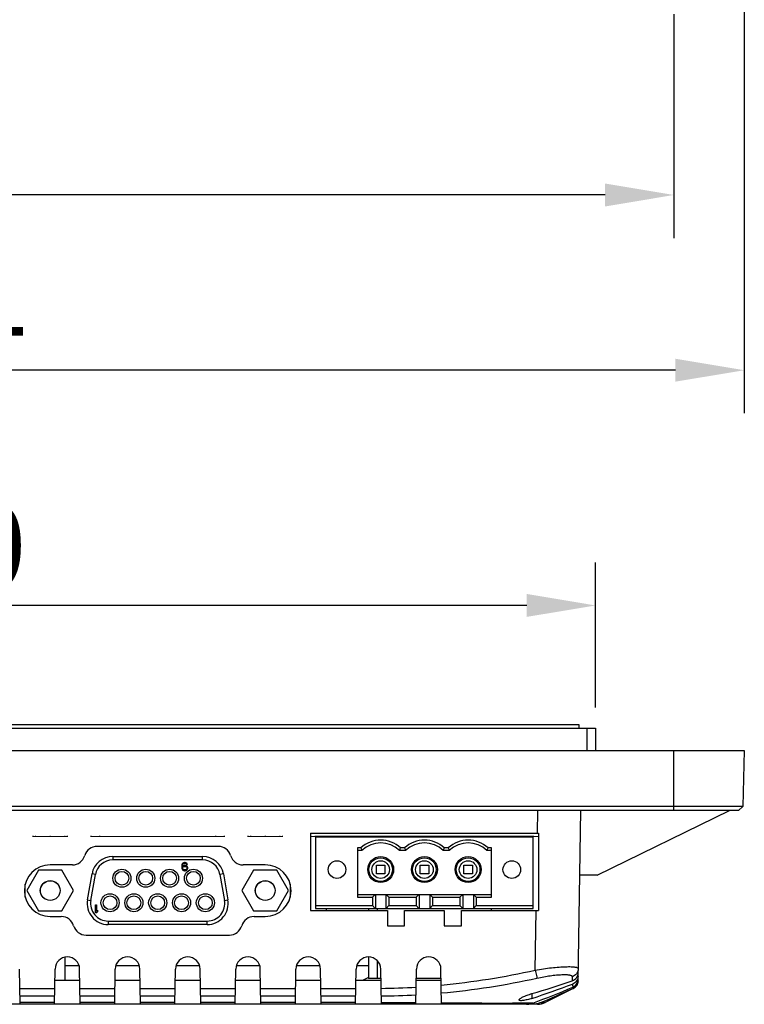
# Model space of a CAD drawing. Header units: millimetres. Extents: x -3986 to -2796, y 1863 to 2704.
# Tile 17 of 27: x -3489 to -3404, y 2369 to 2483. Entities that reach past the tile are written whole.
import ezdxf

# ---------------------------------------------------------------- set-up
doc = ezdxf.new("R2010")
doc.units = ezdxf.units.MM
doc.header["$LTSCALE"] = 65.395
doc.header["$PDMODE"] = 3
doc.header["$PDSIZE"] = 8
doc.linetypes.add('CENTERX2', pattern=[101.6, 63.5, -12.7, 12.7, -12.7])
doc.layers.get('0').update_dxf_attribs({"linetype": 'CONTINUOUS'})
doc.layers.get('Defpoints').update_dxf_attribs({"linetype": 'CONTINUOUS'})
for name, color, linetype in [('CASE-RN07W-SHAPE', 7, 'CONTINUOUS'), ('D_SUB_09P-SHAPE', 7, 'CONTINUOUS'), ('PCB_MAIN-OP_07W_BASE-SHAPE', 7, 'CONTINUOUS'), ('TERMINAL_BLOCK_AG-SHAPE', 7, 'CONTINUOUS'), ('TOUCH-700MIWE-42P-SHAPE', 7, 'CONTINUOUS')]:
    doc.layers.add(name, color=color, linetype=linetype)
doc.styles.get("Standard").update_dxf_attribs({"font": 'gothic.ttf'})
doc.dimstyles.new('WALL', dxfattribs={"dimtxt": 10, "dimasz": 8, "dimexe": 5, "dimexo": 5, "dimgap": 1.5, "dimtad": 1, "dimtoh": 1, "dimdsep": 46, "dimtxsty": 'Standard', "dimcen": 0, "dimadec": 0, "dimazin": 0, "dimtp": 0.001, "dimtm": 0.001, "dimtfac": 1, "dimtofl": 0, "dimtmove": 0, "dimatfit": 3, "dimfxl": 1, "dimtolj": 1, "dimarcsym": 0})

# ---------------------------------------------------------------- blocks, each defined once
blk = doc.blocks.new('*D397')
at = {"color": 0, "lineweight": -2}
for p, q in [((-3590.65, 2403.57), (-3590.65, 2420.41)), ((-3421.75, 2403.57), (-3421.75, 2420.41)), ((-3429.75, 2415.41), (-3582.65, 2415.41))]:
    blk.add_line(p, q, dxfattribs=at)
at = {"color": 0}
for points in [[(-3582.65, 2416.75), (-3582.65, 2414.08), (-3590.65, 2415.41)], [(-3429.75, 2414.08), (-3429.75, 2416.75), (-3421.75, 2415.41)]]:
    blk.add_solid(points, dxfattribs=at)
at = {"layer": 'Defpoints', "color": 0}
for p in [(-3590.65, 2415.41), (-3590.65, 2398.57), (-3421.75, 2398.57)]:
    blk.add_point(p, dxfattribs=at)
at = {"color": 0, "linetype": 'CENTERX2', "insert": (-3504.64, 2422.11), "char_height": 10, "attachment_point": 5}
blk.add_mtext('\\A1;168.9', dxfattribs=at)
blk = doc.blocks.new('*D369')
at = {"color": 0, "lineweight": -2}
for p, q in [((-3596.64, 2484.09), (-3596.64, 2458.1)), ((-3412.64, 2484.09), (-3412.64, 2458.1)), ((-3420.64, 2463.1), (-3588.64, 2463.1))]:
    blk.add_line(p, q, dxfattribs=at)
at = {"color": 0}
for points in [[(-3588.64, 2464.43), (-3588.64, 2461.76), (-3596.64, 2463.1)], [(-3420.64, 2461.76), (-3420.64, 2464.43), (-3412.64, 2463.1)]]:
    blk.add_solid(points, dxfattribs=at)
at = {"layer": 'Defpoints', "color": 0}
for p in [(-3596.64, 2489.09), (-3412.64, 2489.09), (-3596.64, 2463.1)]:
    blk.add_point(p, dxfattribs=at)
at = {"color": 0, "linetype": 'CENTERX2', "insert": (-3504.64, 2469.79), "char_height": 10, "attachment_point": 5}
blk.add_mtext('\\A1;184', dxfattribs=at)
blk = doc.blocks.new('*D365')
at = {"color": 0, "lineweight": -2}
for p, q in [((-3604.82, 2489.34), (-3604.82, 2437.74)), ((-3404.46, 2489.34), (-3404.46, 2437.74)), ((-3412.46, 2442.74), (-3596.82, 2442.74))]:
    blk.add_line(p, q, dxfattribs=at)
at = {"color": 0}
for points in [[(-3596.82, 2444.07), (-3596.82, 2441.41), (-3604.82, 2442.74)], [(-3412.46, 2441.41), (-3412.46, 2444.07), (-3404.46, 2442.74)]]:
    blk.add_solid(points, dxfattribs=at)
at = {"layer": 'Defpoints', "color": 0}
for p in [(-3604.82, 2494.34), (-3404.46, 2494.34), (-3604.82, 2442.74)]:
    blk.add_point(p, dxfattribs=at)
at = {"color": 0, "linetype": 'CENTERX2', "insert": (-3504.64, 2449.41), "char_height": 10, "attachment_point": 5}
blk.add_mtext('\\A1;200.4', dxfattribs=at)

msp = doc.modelspace()

# ---------------------------------------------------------------- linework, layer by layer
at = {"layer": 'CASE-RN07W-SHAPE', "color": 7, "linetype": 'Continuous'}
for p, q in [((-3590.626902, 2401.172052), (-3421.772282, 2401.172052)), ((-3422.772243, 2401.172052), (-3422.749554, 2398.572052)), ((-3421.772282, 2401.172052), (-3421.749592, 2398.572052)), ((-3604.822893, 2398.572052), (-3404.45629, 2398.572052)), ((-3412.639592, 2391.572052), (-3412.639592, 2398.572052)), ((-3404.45629, 2398.572052), (-3404.626503, 2392.071881)), ((-3404.626503, 2392.071881), (-3604.65268, 2392.071881)), ((-3405.139592, 2391.572052), (-3404.626503, 2392.071881)), ((-3405.139592, 2391.572052), (-3604.139592, 2391.572052)), ((-3428.484213, 2388.972052), (-3428.43883, 2391.572052)), ((-3423.784478, 2371.813536), (-3423.439592, 2391.572052)), ((-3421.570505, 2384.072052), (-3406.193226, 2391.572052)), ((-3454.889592, 2388.972052), (-3454.889592, 2379.972052)), ((-3454.889592, 2388.972052), (-3428.389592, 2388.972052)), ((-3428.389592, 2388.972052), (-3428.389592, 2379.972052)), ((-3465.598241, 2387.422052), (-3479.680942, 2387.422052)), ((-3482.558007, 2385.272052), (-3485.139592, 2385.272052)), ((-3460.139592, 2385.272052), (-3462.721177, 2385.272052)), ((-3421.570505, 2384.072052), (-3423.570505, 2384.072052)), ((-3454.889592, 2379.972052), (-3445.939592, 2379.972052)), ((-3445.939592, 2379.972052), (-3445.939592, 2378.172052)), ((-3443.939592, 2378.172052), (-3443.939592, 2379.972052)), ((-3443.939592, 2379.972052), (-3439.339592, 2379.972052)), ((-3439.339592, 2379.972052), (-3439.339592, 2378.172052)), ((-3437.339592, 2379.972052), (-3428.389592, 2379.972052)), ((-3437.339592, 2378.172052), (-3437.339592, 2379.972052)), ((-3433.83991, 2379.972052), (-3433.83118, 2380.222052)), ((-3428.762167, 2373.048119), (-3428.641309, 2379.972052)), ((-3485.139592, 2379.272052), (-3483.845194, 2379.272052)), ((-3461.43399, 2379.272052), (-3460.139592, 2379.272052)), ((-3480.968129, 2377.122052), (-3464.311054, 2377.122052)), ((-3445.939592, 2378.172052), (-3443.939592, 2378.172052)), ((-3439.339592, 2378.172052), (-3437.339592, 2378.172052)), ((-3483.389592, 2371.872052), (-3483.412902, 2374.543137)), ((-3488.639592, 2369.072052), (-3488.711091, 2373.168269)), ((-3484.639592, 2369.072052), (-3484.568092, 2373.168269)), ((-3483.404356, 2373.563887), (-3481.776668, 2373.563887)), ((-3481.639592, 2369.072052), (-3481.711091, 2373.168269)), ((-3477.639592, 2369.072052), (-3477.568092, 2373.168269)), ((-3477.502516, 2373.563887), (-3474.776668, 2373.563887)), ((-3474.639592, 2369.072052), (-3474.711091, 2373.168269)), ((-3470.639592, 2369.072052), (-3470.568092, 2373.168269)), ((-3470.502516, 2373.563887), (-3467.776668, 2373.563887)), ((-3467.639592, 2369.072052), (-3467.711091, 2373.168269)), ((-3463.639592, 2369.072052), (-3463.568092, 2373.168269)), ((-3463.502516, 2373.563887), (-3460.776668, 2373.563887)), ((-3460.639592, 2369.072052), (-3460.711091, 2373.168269)), ((-3456.639592, 2369.072052), (-3456.568092, 2373.168269)), ((-3456.502516, 2373.563887), (-3453.776668, 2373.563887)), ((-3453.639592, 2369.072052), (-3453.711091, 2373.168269)), ((-3449.639592, 2369.072052), (-3449.568092, 2373.168269)), ((-3449.502516, 2373.563887), (-3448.139592, 2373.563887)), ((-3446.639592, 2369.072052), (-3446.711091, 2373.168269)), ((-3442.639592, 2369.072052), (-3442.568092, 2373.168269)), ((-3439.640075, 2369.099764), (-3439.711091, 2373.168269)), ((-3484.590718, 2371.872052), (-3481.688466, 2371.872052)), ((-3477.590718, 2371.872052), (-3474.688466, 2371.872052)), ((-3470.590718, 2371.872052), (-3467.688466, 2371.872052)), ((-3463.590718, 2371.872052), (-3460.688466, 2371.872052)), ((-3456.590718, 2371.872052), (-3453.688466, 2371.872052)), ((-3449.590718, 2371.872052), (-3446.688466, 2371.872052)), ((-3448.139592, 2372.173178), (-3448.748873, 2371.872052)), ((-3442.590718, 2371.872052), (-3439.765279, 2371.872052)), ((-3488.671905, 2370.923251), (-3484.607279, 2370.923251)), ((-3481.671905, 2370.923251), (-3477.607279, 2370.923251)), ((-3474.671905, 2370.923251), (-3470.607279, 2370.923251)), ((-3467.671905, 2370.923251), (-3463.607279, 2370.923251)), ((-3460.671905, 2370.923251), (-3456.607279, 2370.923251)), ((-3453.671905, 2370.923251), (-3449.607279, 2370.923251)), ((-3429.139592, 2370.317059), (-3429.139592, 2369.764497)), ((-3424.342003, 2370.891606), (-3427.604704, 2369.279079)), ((-3439.678546, 2369.072052), (-3581.512765, 2369.072052)), ((-3488.656561, 2370.044217), (-3484.622623, 2370.044217)), ((-3484.635978, 2369.279079), (-3488.643205, 2369.279079)), ((-3481.656561, 2370.044217), (-3477.622623, 2370.044217)), ((-3477.635978, 2369.279079), (-3481.643205, 2369.279079)), ((-3474.656561, 2370.044217), (-3470.622623, 2370.044217)), ((-3470.635978, 2369.279079), (-3474.643205, 2369.279079)), ((-3467.656561, 2370.044217), (-3463.622623, 2370.044217)), ((-3463.635978, 2369.279079), (-3467.643205, 2369.279079)), ((-3460.656561, 2370.044217), (-3456.622623, 2370.044217)), ((-3456.635978, 2369.279079), (-3460.643205, 2369.279079)), ((-3453.656561, 2370.044217), (-3449.622623, 2370.044217)), ((-3449.635978, 2369.279079), (-3453.643205, 2369.279079)), ((-3439.078314, 2369.203044), (-3439.641935, 2369.206295)), ((-3429.766426, 2369.072052), (-3439.640075, 2369.072052)), ((-3438.600998, 2369.200439), (-3439.078314, 2369.203044)), ((-3428.490847, 2369.072052), (-3429.6359, 2369.072052)), ((-3429.139592, 2369.072052), (-3429.139592, 2369.176321)), ((-3429.043659, 2369.209322), (-3429.134232, 2369.207763))]:
    msp.add_line(p, q, dxfattribs=at)
for centre, radius, start, end in [((-3479.680942, 2385.922052), 1.5, 90, 163.54075037), ((-3465.598241, 2385.922052), 1.5, 16.45924963, 90), ((-3482.558007, 2386.772052), 1.5, 270, 343.54075037), ((-3462.721177, 2386.772052), 1.5, 196.45924963, 270), ((-3485.139592, 2382.272052), 3, 90, 270), ((-3460.139592, 2382.272052), 3, 270, 90), ((-3483.845194, 2377.772052), 1.5, 16.45924963, 90), ((-3461.43399, 2377.772052), 1.5, 90, 163.54075037), ((-3480.968129, 2378.622052), 1.5, 196.45924963, 270), ((-3464.311054, 2378.622052), 1.5, 270, 343.54075037), ((-3483.139592, 2373.143334), 1.428718, 1, 179), ((-3476.139592, 2373.143334), 1.428718, 1, 179), ((-3469.139592, 2373.143334), 1.428718, 1, 179), ((-3462.139592, 2373.143334), 1.428718, 1, 179), ((-3455.139592, 2373.143334), 1.428718, 1, 179), ((-3448.139592, 2373.143334), 1.428718, 1, 179), ((-3441.139592, 2373.143334), 1.428718, 1, 179), ((-3448.479454, 2461.244793), 90.373806, 275.58854993, 282.60185293), ((-3448.043093, 2460.419995), 90.423234, 275.31789438, 282.44710041), ((-3424.785074, 2371.788093), 1, 296.3, 359), ((-3447.415982, 2449.729891), 78.806954, 270.54094146, 273.50015615), ((-3465.601437, 2467.949982), 105.290974, 290.3165903, 293.04150211), ((-3470.140454, 2469.982471), 109.125331, 292.59058702, 294.80134842), ((-3424.783434, 2371.826965), 0.996877, 294.80109356, 297.13640668), ((-3424.785987, 2371.83185), 1.002388, 297.13892988, 305.50493738), ((-3447.049188, 2449.117475), 79.074196, 270.28449118, 273.21064963), ((-3429.803218, 2371.261372), 2.188113, 287.6551399, 290.31205773), ((-3428.490847, 2371.072052), 2, 270, 296.3)]:
    msp.add_arc(centre, radius, start, end, dxfattribs=at)
for centre, major_axis, ratio, start_param, end_param in [((-3434.02413, 2419.760309), (64.501853, 30.735792), 0.673109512, -1.8090022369, -1.7393033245), ((-3435.265304, 2419.146882), (64.721267, 33.099018), 0.6615997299, -1.8072777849, -1.7377088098)]:
    msp.add_ellipse(centre, major_axis=major_axis, ratio=ratio, start_param=start_param, end_param=end_param, dxfattribs=at)
for points, knots in [([(-3428.762167, 2373.048119), (-3428.439991, 2373.10433), (-3427.80572, 2373.204196), (-3426.880335, 2373.320508), (-3426.023875, 2373.40074), (-3425.368998, 2373.438586), (-3424.905855, 2373.447596), (-3424.612721, 2373.444153), (-3424.359966, 2373.430904), (-3424.150065, 2373.407846), (-3423.98397, 2373.37532), (-3423.862978, 2373.332965), (-3423.781028, 2373.279348), (-3423.759831, 2373.225684), (-3423.76023, 2373.202671)], [0, 0, 0, 0, 0.1921756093, 0.3772229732, 0.5479639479, 0.6975680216, 0.7625507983, 0.820130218, 0.8698021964, 0.9112022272, 0.9441780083, 0.9689288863, 0.9864753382, 1, 1, 1, 1]), ([(-3428.762166, 2373.048119), (-3428.739244, 2372.945033), (-3428.670075, 2372.636279), (-3428.602102, 2372.327234), (-3428.553438, 2372.122121)], [0, 0, 0, 0, 0.3337544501, 1, 1, 1, 1]), ([(-3428.553438, 2372.122121), (-3428.292923, 2372.179293), (-3427.779459, 2372.280875), (-3427.028658, 2372.399216), (-3426.332393, 2372.480983), (-3425.718766, 2372.524984), (-3425.270267, 2372.531005), (-3424.971852, 2372.511846), (-3424.797889, 2372.488386), (-3424.659139, 2372.454929), (-3424.555946, 2372.411264), (-3424.486172, 2372.354181), (-3424.468062, 2372.302931), (-3424.467153, 2372.279572)], [0, 0, 0, 0, 0.1903410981, 0.3734146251, 0.5423042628, 0.6904823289, 0.8123275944, 0.86202156, 0.9037587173, 0.9374797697, 0.9635599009, 0.9833175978, 1, 1, 1, 1]), ([(-3423.76023, 2373.202671), (-3423.763771, 2372.999807), (-3423.907361, 2372.583973), (-3424.271034, 2372.338555), (-3424.467153, 2372.279572)], [0, 0, 0, 0, 0.4976692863, 1, 1, 1, 1]), ([(-3424.446253, 2371.803722), (-3424.25504, 2371.869359), (-3423.905457, 2372.126902), (-3423.771813, 2372.539084), (-3423.768284, 2372.741283)], [0, 0, 0, 0, 0.4999202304, 1, 1, 1, 1]), ([(-3439.765279, 2371.872052), (-3439.75349, 2371.88647), (-3439.715072, 2371.938828), (-3439.690778, 2372.004512), (-3439.691592, 2372.051123)], [0, 0, 0, 0, 0.2854653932, 1, 1, 1, 1]), ([(-3424.467153, 2372.279572), (-3424.465503, 2372.237004), (-3424.459174, 2372.07836), (-3424.452088, 2371.919745), (-3424.446253, 2371.803722)], [0, 0, 0, 0, 0.2683116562, 1, 1, 1, 1]), ([(-3424.424034, 2371.423375), (-3424.421512, 2371.386856), (-3424.412541, 2371.265211), (-3424.40185, 2371.143613), (-3424.390793, 2371.058951)], [0, 0, 0, 0, 0.3000798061, 1, 1, 1, 1]), ([(-3423.775102, 2372.350655), (-3423.778547, 2372.15334), (-3423.905589, 2371.751573), (-3424.239515, 2371.493192), (-3424.424032, 2371.423375)], [0, 0, 0, 0, 0.5000767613, 1, 1, 1, 1]), ([(-3424.390782, 2371.058956), (-3424.216434, 2371.133103), (-3423.90424, 2371.388386), (-3423.785175, 2371.773582), (-3423.781869, 2371.963007)], [0, 0, 0, 0, 0.5000077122, 1, 1, 1, 1]), ([(-3423.784478, 2371.813536), (-3423.787172, 2371.659178), (-3423.866048, 2371.347366), (-3424.078157, 2371.105522), (-3424.203827, 2371.01584)], [0, 0, 0, 0, 0.4999872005, 1, 1, 1, 1]), ([(-3430.630676, 2369.582719), (-3430.630223, 2369.608033), (-3430.593178, 2369.668767), (-3430.44884, 2369.791957), (-3430.146234, 2369.956068), (-3429.686314, 2370.145874), (-3429.331051, 2370.26145), (-3429.139592, 2370.317059)], [0, 0, 0, 0, 0.0448649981, 0.1163538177, 0.3394579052, 0.6467056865, 1, 1, 1, 1]), ([(-3424.365279, 2370.922029), (-3424.363628, 2370.916795), (-3424.360512, 2370.905995), (-3424.348901, 2370.888197), (-3424.342003, 2370.891606)], [0, 0, 0, 0, 0.4163266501, 1, 1, 1, 1]), ([(-3442.6369, 2369.226266), (-3442.967731, 2369.228697), (-3444.303052, 2369.238763), (-3445.638366, 2369.249814), (-3446.642848, 2369.258574)], [0, 0, 0, 0, 0.2477529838, 1, 1, 1, 1]), ([(-3439.640075, 2369.099764), (-3439.639944, 2369.09223), (-3439.648503, 2369.073221), (-3439.668552, 2369.072052), (-3439.678546, 2369.072052)], [0, 0, 0, 0, 0.4298583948, 1, 1, 1, 1]), ([(-3429.134232, 2369.207763), (-3430.350228, 2369.187471), (-3433.506016, 2369.179776), (-3436.66157, 2369.190142), (-3438.600998, 2369.200439)], [0, 0, 0, 0, 0.3853966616, 1, 1, 1, 1]), ([(-3429.139592, 2369.764497), (-3429.32398, 2369.704491), (-3429.595124, 2369.625014), (-3429.94618, 2369.546128), (-3430.172514, 2369.507899), (-3430.359763, 2369.491302), (-3430.488242, 2369.493996), (-3430.563949, 2369.512009), (-3430.609739, 2369.531311), (-3430.631019, 2369.563519), (-3430.630676, 2369.582719)], [0, 0, 0, 0, 0.3730289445, 0.5428660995, 0.6920607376, 0.8141126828, 0.9044909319, 0.9374938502, 0.9630578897, 1, 1, 1, 1]), ([(-3429.766426, 2369.072052), (-3429.715499, 2369.072052), (-3429.503212, 2369.081776), (-3429.293366, 2369.127374), (-3429.139592, 2369.176321)], [0, 0, 0, 0, 0.2398799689, 1, 1, 1, 1]), ([(-3427.604704, 2369.279079), (-3427.621993, 2369.270536), (-3427.681708, 2369.263172), (-3427.800248, 2369.249777), (-3427.987592, 2369.239536), (-3428.134776, 2369.233096), (-3428.22061, 2369.22998)], [0, 0, 0, 0, 0.0934960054, 0.2847166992, 0.5835707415, 1, 1, 1, 1])]:
    msp.add_open_spline(points, degree=3, knots=knots, dxfattribs=at)
msp.add_open_spline([(-3428.220651, 2369.229962), (-3428.469405, 2369.126474), (-3428.74392, 2369.072052), (-3429.013342, 2369.072052)], degree=3, dxfattribs=at)
at = {"layer": 'D_SUB_09P-SHAPE', "color": 7, "linetype": 'Continuous'}
for p, q in [((-3477.860611, 2386.242052), (-3477.860611, 2385.842052)), ((-3477.860611, 2386.242052), (-3467.418573, 2386.242052)), ((-3467.418573, 2385.842052), (-3467.418573, 2386.242052)), ((-3467.418573, 2385.842052), (-3477.860611, 2385.842052)), ((-3469.8323, 2385.279286), (-3469.852092, 2385.137797)), ((-3469.852092, 2385.137797), (-3469.852092, 2384.996307)), ((-3469.792717, 2385.38035), (-3469.8323, 2385.279286)), ((-3469.733342, 2385.461201), (-3469.792717, 2385.38035)), ((-3469.753133, 2385.137797), (-3469.733342, 2385.259073)), ((-3469.634383, 2385.178222), (-3469.753133, 2385.097371)), ((-3469.753133, 2385.097371), (-3469.753133, 2385.137797)), ((-3469.634383, 2385.521839), (-3469.733342, 2385.461201)), ((-3469.733342, 2385.259073), (-3469.71355, 2385.319711)), ((-3469.71355, 2385.319711), (-3469.673967, 2385.38035)), ((-3469.673967, 2385.38035), (-3469.614592, 2385.420775)), ((-3469.673967, 2385.036733), (-3469.614592, 2385.077158)), ((-3469.535425, 2385.542052), (-3469.634383, 2385.521839)), ((-3469.535425, 2385.198435), (-3469.634383, 2385.178222)), ((-3469.614592, 2385.420775), (-3469.555217, 2385.440988)), ((-3469.614592, 2385.077158), (-3469.555217, 2385.097371)), ((-3469.555217, 2385.440988), (-3469.436467, 2385.440988)), ((-3469.555217, 2385.097371), (-3469.416675, 2385.097371)), ((-3469.456258, 2385.542052), (-3469.535425, 2385.542052)), ((-3469.436467, 2385.198435), (-3469.535425, 2385.198435)), ((-3469.3573, 2385.521839), (-3469.456258, 2385.542052)), ((-3469.436467, 2385.440988), (-3469.377092, 2385.420775)), ((-3469.337508, 2385.178222), (-3469.436467, 2385.198435)), ((-3469.416675, 2385.097371), (-3469.3573, 2385.077158)), ((-3469.377092, 2385.420775), (-3469.317717, 2385.38035)), ((-3469.258342, 2385.461201), (-3469.3573, 2385.521839)), ((-3469.3573, 2385.077158), (-3469.297925, 2385.036733)), ((-3469.23855, 2385.117584), (-3469.337508, 2385.178222)), ((-3469.317717, 2385.38035), (-3469.278133, 2385.319711)), ((-3469.278133, 2385.319711), (-3469.179175, 2385.319711)), ((-3469.198967, 2385.38035), (-3469.258342, 2385.461201)), ((-3469.179175, 2385.036733), (-3469.23855, 2385.117584)), ((-3469.179175, 2385.319711), (-3469.198967, 2385.38035)), ((-3486.488478, 2384.637052), (-3487.842364, 2382.292052)), ((-3483.780705, 2384.637052), (-3486.488478, 2384.637052)), ((-3482.426819, 2382.292052), (-3483.780705, 2384.637052)), ((-3480.802371, 2381.21749), (-3480.27339, 2384.21749)), ((-3480.408448, 2381.148031), (-3479.879467, 2384.148031)), ((-3479.879467, 2384.148031), (-3480.27339, 2384.21749)), ((-3469.852092, 2384.996307), (-3469.8323, 2384.854818)), ((-3469.8323, 2384.854818), (-3469.792717, 2384.753754)), ((-3469.792717, 2384.753754), (-3469.733342, 2384.672903)), ((-3469.733342, 2384.915456), (-3469.71355, 2384.976094)), ((-3469.733342, 2384.875031), (-3469.733342, 2384.915456)), ((-3469.71355, 2384.814392), (-3469.733342, 2384.875031)), ((-3469.733342, 2384.672903), (-3469.634383, 2384.612265)), ((-3469.71355, 2384.976094), (-3469.673967, 2385.036733)), ((-3469.673967, 2384.753754), (-3469.71355, 2384.814392)), ((-3469.614592, 2384.713328), (-3469.673967, 2384.753754)), ((-3469.634383, 2384.612265), (-3469.535425, 2384.592052)), ((-3469.555217, 2384.693116), (-3469.614592, 2384.713328)), ((-3469.416675, 2384.693116), (-3469.555217, 2384.693116)), ((-3469.535425, 2384.592052), (-3469.436467, 2384.592052)), ((-3469.436467, 2384.592052), (-3469.337508, 2384.612265)), ((-3469.3573, 2384.713328), (-3469.416675, 2384.693116)), ((-3469.297925, 2384.753754), (-3469.3573, 2384.713328)), ((-3469.337508, 2384.612265), (-3469.23855, 2384.672903)), ((-3469.297925, 2385.036733), (-3469.258342, 2384.976094)), ((-3469.258342, 2384.814392), (-3469.297925, 2384.753754)), ((-3469.258342, 2384.976094), (-3469.23855, 2384.915456)), ((-3469.23855, 2384.875031), (-3469.258342, 2384.814392)), ((-3469.23855, 2384.915456), (-3469.23855, 2384.875031)), ((-3469.23855, 2384.672903), (-3469.179175, 2384.753754)), ((-3469.139592, 2384.935669), (-3469.179175, 2385.036733)), ((-3469.179175, 2384.753754), (-3469.139592, 2384.854818)), ((-3469.139592, 2384.854818), (-3469.139592, 2384.935669)), ((-3465.005794, 2384.21749), (-3465.399717, 2384.148031)), ((-3465.399717, 2384.148031), (-3464.870736, 2381.148031)), ((-3465.005794, 2384.21749), (-3464.476813, 2381.21749)), ((-3461.498478, 2384.637052), (-3462.852364, 2382.292052)), ((-3458.790705, 2384.637052), (-3461.498478, 2384.637052)), ((-3457.436819, 2382.292052), (-3458.790705, 2384.637052)), ((-3488.039592, 2381.517945), (-3488.039592, 2383.026159)), ((-3457.239592, 2383.026159), (-3457.239592, 2381.517945)), ((-3487.842364, 2382.292052), (-3486.488478, 2379.947052)), ((-3483.780705, 2379.947052), (-3482.426819, 2382.292052)), ((-3462.852364, 2382.292052), (-3461.498478, 2379.947052)), ((-3458.790705, 2379.947052), (-3457.436819, 2382.292052)), ((-3480.802371, 2381.21749), (-3480.408448, 2381.148031)), ((-3479.877092, 2379.692052), (-3479.877092, 2380.642052)), ((-3479.877092, 2380.642052), (-3479.758342, 2380.642052)), ((-3479.758342, 2380.642052), (-3479.758342, 2379.853754)), ((-3464.870736, 2381.148031), (-3464.476813, 2381.21749)), ((-3486.488478, 2379.947052), (-3483.780705, 2379.947052)), ((-3479.758342, 2379.692052), (-3479.877092, 2379.692052)), ((-3479.639592, 2379.995243), (-3479.758342, 2379.853754)), ((-3479.758342, 2379.692052), (-3479.639592, 2379.833541)), ((-3479.639592, 2379.995243), (-3479.639592, 2379.833541)), ((-3461.498478, 2379.947052), (-3458.790705, 2379.947052)), ((-3478.389592, 2378.742052), (-3478.389592, 2378.342052)), ((-3478.389592, 2378.742052), (-3466.889592, 2378.742052)), ((-3466.889592, 2378.342052), (-3478.389592, 2378.342052)), ((-3466.889592, 2378.342052), (-3466.889592, 2378.742052))]:
    msp.add_line(p, q, dxfattribs=at)
for centre, radius in [((-3476.794592, 2383.712052), 1.049971), ((-3476.794592, 2383.712052), 0.799988), ((-3474.024592, 2383.712052), 1.049971), ((-3474.024592, 2383.712052), 0.799988), ((-3471.254592, 2383.712052), 1.049971), ((-3471.254592, 2383.712052), 0.799988), ((-3468.484592, 2383.712052), 1.049971), ((-3468.484592, 2383.712052), 0.799988), ((-3485.134592, 2382.292052), 1.15), ((-3485.134592, 2382.292052), 1.143), ((-3460.144592, 2382.292052), 1.15), ((-3460.144592, 2382.292052), 1.143), ((-3478.179592, 2380.872052), 1.049971), ((-3478.179592, 2380.872052), 0.799988), ((-3475.409592, 2380.872052), 1.049971), ((-3475.409592, 2380.872052), 0.799988), ((-3472.639592, 2380.872052), 1.049971), ((-3472.639592, 2380.872052), 0.799988), ((-3469.869592, 2380.872052), 1.049971), ((-3469.869592, 2380.872052), 0.799988), ((-3467.099592, 2380.872052), 1.049971), ((-3467.099592, 2380.872052), 0.799988)]:
    msp.add_circle(centre, radius, dxfattribs=at)
for centre, radius, start, end in [((-3477.860611, 2383.792052), 2.45, 90, 170), ((-3467.418573, 2383.792052), 2.45, 10, 90), ((-3477.860611, 2383.792052), 2.05, 90, 170), ((-3467.418573, 2383.792052), 2.05, 10, 90), ((-3478.389592, 2380.792052), 2.45, 170, 270), ((-3478.389592, 2380.792052), 2.05, 170, 270), ((-3466.889592, 2380.792052), 2.45, 270, 10), ((-3466.889592, 2380.792052), 2.05, 270, 10)]:
    msp.add_arc(centre, radius, start, end, dxfattribs=at)
at = {"layer": 'PCB_MAIN-OP_07W_BASE-SHAPE', "color": 7, "linetype": 'Continuous'}
for p, q in [((-3487.089594, 2388.572052), (-3487.189594, 2388.572052)), ((-3487.089594, 2388.572052), (-3487.189594, 2388.572052)), ((-3487.089594, 2388.572052), (-3487.189594, 2388.572052)), ((-3487.089594, 2388.572052), (-3487.189594, 2388.572052)), ((-3487.089594, 2388.572052), (-3487.189594, 2388.572052)), ((-3487.089594, 2388.572052), (-3487.189594, 2388.572052)), ((-3486.789594, 2388.572052), (-3486.889594, 2388.572052)), ((-3486.789594, 2388.572052), (-3486.889594, 2388.572052)), ((-3486.789594, 2388.572052), (-3486.889594, 2388.572052)), ((-3486.789594, 2388.572052), (-3486.889594, 2388.572052)), ((-3485.089594, 2388.572052), (-3485.189594, 2388.572052)), ((-3485.089594, 2388.572052), (-3485.189594, 2388.572052)), ((-3485.089594, 2388.572052), (-3485.189594, 2388.572052)), ((-3485.089594, 2388.572052), (-3485.189594, 2388.572052)), ((-3485.089594, 2388.572052), (-3485.189594, 2388.572052)), ((-3485.089594, 2388.572052), (-3485.189594, 2388.572052)), ((-3483.389594, 2388.572052), (-3483.489594, 2388.572052)), ((-3483.389594, 2388.572052), (-3483.489594, 2388.572052)), ((-3483.389594, 2388.572052), (-3483.489594, 2388.572052)), ((-3483.389594, 2388.572052), (-3483.489594, 2388.572052)), ((-3483.089594, 2388.572052), (-3483.189594, 2388.572052)), ((-3483.089594, 2388.572052), (-3483.189594, 2388.572052)), ((-3483.089594, 2388.572052), (-3483.189594, 2388.572052)), ((-3483.089594, 2388.572052), (-3483.189594, 2388.572052)), ((-3483.089594, 2388.572052), (-3483.189594, 2388.572052)), ((-3483.089594, 2388.572052), (-3483.189594, 2388.572052)), ((-3480.335948, 2388.572052), (-3480.435948, 2388.572052)), ((-3480.335948, 2388.572052), (-3480.435948, 2388.572052)), ((-3480.335948, 2388.572052), (-3480.435948, 2388.572052)), ((-3480.335948, 2388.572052), (-3480.435948, 2388.572052)), ((-3479.335948, 2388.572052), (-3479.435948, 2388.572052)), ((-3479.335948, 2388.572052), (-3479.435948, 2388.572052)), ((-3479.335948, 2388.572052), (-3479.435948, 2388.572052)), ((-3479.335948, 2388.572052), (-3479.435948, 2388.572052)), ((-3465.84324, 2388.572052), (-3465.94324, 2388.572052)), ((-3465.84324, 2388.572052), (-3465.94324, 2388.572052)), ((-3465.84324, 2388.572052), (-3465.94324, 2388.572052)), ((-3465.84324, 2388.572052), (-3465.94324, 2388.572052)), ((-3464.84324, 2388.572052), (-3464.94324, 2388.572052)), ((-3464.84324, 2388.572052), (-3464.94324, 2388.572052)), ((-3464.84324, 2388.572052), (-3464.94324, 2388.572052)), ((-3464.84324, 2388.572052), (-3464.94324, 2388.572052)), ((-3462.089594, 2388.572052), (-3462.189594, 2388.572052)), ((-3462.089594, 2388.572052), (-3462.189594, 2388.572052)), ((-3462.089594, 2388.572052), (-3462.189594, 2388.572052)), ((-3461.789594, 2388.572052), (-3461.889594, 2388.572052)), ((-3461.789594, 2388.572052), (-3461.889594, 2388.572052)), ((-3460.089594, 2388.572052), (-3460.189594, 2388.572052)), ((-3460.089594, 2388.572052), (-3460.189594, 2388.572052)), ((-3460.089594, 2388.572052), (-3460.189594, 2388.572052)), ((-3458.389594, 2388.572052), (-3458.489594, 2388.572052)), ((-3458.389594, 2388.572052), (-3458.489594, 2388.572052)), ((-3458.089594, 2388.572052), (-3458.189594, 2388.572052)), ((-3458.089594, 2388.572052), (-3458.189594, 2388.572052)), ((-3458.089594, 2388.572052), (-3458.189594, 2388.572052)), ((-3454.237092, 2388.572052), (-3454.362092, 2388.572052)), ((-3454.237092, 2388.572052), (-3454.362092, 2388.572052)), ((-3454.237092, 2388.572052), (-3454.362092, 2388.572052)), ((-3452.762092, 2388.572052), (-3452.887092, 2388.572052)), ((-3452.762092, 2388.572052), (-3452.887092, 2388.572052)), ((-3452.762092, 2388.572052), (-3452.887092, 2388.572052)), ((-3450.712092, 2388.572052), (-3450.837092, 2388.572052)), ((-3450.712092, 2388.572052), (-3450.837092, 2388.572052)), ((-3450.712092, 2388.572052), (-3450.837092, 2388.572052)), ((-3449.357092, 2388.572052), (-3449.482092, 2388.572052)), ((-3448.969821, 2388.572052), (-3449.094821, 2388.572052)), ((-3448.841124, 2388.572052), (-3448.966124, 2388.572052)), ((-3448.84112, 2388.572052), (-3448.96612, 2388.572052)), ((-3448.841116, 2388.572052), (-3448.966116, 2388.572052)), ((-3447.607092, 2388.572052), (-3447.732092, 2388.572052)), ((-3447.285552, 2388.572052), (-3447.410552, 2388.572052)), ((-3447.285552, 2388.572052), (-3447.410552, 2388.572052)), ((-3447.285552, 2388.572052), (-3447.410552, 2388.572052)), ((-3447.272155, 2388.572052), (-3447.397155, 2388.572052)), ((-3447.272155, 2388.572052), (-3447.397155, 2388.572052)), ((-3447.157092, 2388.572052), (-3447.282092, 2388.572052)), ((-3447.157092, 2388.572052), (-3447.282092, 2388.572052)), ((-3446.157092, 2388.572052), (-3446.282092, 2388.572052)), ((-3446.157092, 2388.572052), (-3446.282092, 2388.572052)), ((-3446.042028, 2388.572052), (-3446.167028, 2388.572052)), ((-3446.042028, 2388.572052), (-3446.167028, 2388.572052)), ((-3446.028631, 2388.572052), (-3446.153631, 2388.572052)), ((-3446.028631, 2388.572052), (-3446.153631, 2388.572052)), ((-3446.028631, 2388.572052), (-3446.153631, 2388.572052)), ((-3445.707092, 2388.572052), (-3445.832092, 2388.572052)), ((-3444.473067, 2388.572052), (-3444.598067, 2388.572052)), ((-3444.473063, 2388.572052), (-3444.598063, 2388.572052)), ((-3444.473059, 2388.572052), (-3444.598059, 2388.572052)), ((-3444.344362, 2388.572052), (-3444.469362, 2388.572052)), ((-3443.889821, 2388.572052), (-3444.014821, 2388.572052)), ((-3443.761124, 2388.572052), (-3443.886124, 2388.572052)), ((-3443.76112, 2388.572052), (-3443.88612, 2388.572052)), ((-3443.761116, 2388.572052), (-3443.886116, 2388.572052)), ((-3442.527092, 2388.572052), (-3442.652092, 2388.572052)), ((-3442.205552, 2388.572052), (-3442.330552, 2388.572052)), ((-3442.205552, 2388.572052), (-3442.330552, 2388.572052)), ((-3442.205552, 2388.572052), (-3442.330552, 2388.572052)), ((-3442.192155, 2388.572052), (-3442.317155, 2388.572052)), ((-3442.192155, 2388.572052), (-3442.317155, 2388.572052)), ((-3442.077092, 2388.572052), (-3442.202092, 2388.572052)), ((-3442.077092, 2388.572052), (-3442.202092, 2388.572052)), ((-3441.077092, 2388.572052), (-3441.202092, 2388.572052)), ((-3441.077092, 2388.572052), (-3441.202092, 2388.572052)), ((-3440.962028, 2388.572052), (-3441.087028, 2388.572052)), ((-3440.962028, 2388.572052), (-3441.087028, 2388.572052)), ((-3440.948631, 2388.572052), (-3441.073631, 2388.572052)), ((-3440.948631, 2388.572052), (-3441.073631, 2388.572052)), ((-3440.948631, 2388.572052), (-3441.073631, 2388.572052)), ((-3440.627092, 2388.572052), (-3440.752092, 2388.572052)), ((-3439.393067, 2388.572052), (-3439.518067, 2388.572052)), ((-3439.393063, 2388.572052), (-3439.518063, 2388.572052)), ((-3439.393059, 2388.572052), (-3439.518059, 2388.572052)), ((-3439.264362, 2388.572052), (-3439.389362, 2388.572052)), ((-3438.809821, 2388.572052), (-3438.934821, 2388.572052)), ((-3438.681124, 2388.572052), (-3438.806124, 2388.572052)), ((-3438.68112, 2388.572052), (-3438.80612, 2388.572052)), ((-3438.681116, 2388.572052), (-3438.806116, 2388.572052)), ((-3437.447092, 2388.572052), (-3437.572092, 2388.572052)), ((-3437.125552, 2388.572052), (-3437.250552, 2388.572052)), ((-3437.125552, 2388.572052), (-3437.250552, 2388.572052)), ((-3437.125552, 2388.572052), (-3437.250552, 2388.572052)), ((-3437.112155, 2388.572052), (-3437.237155, 2388.572052)), ((-3437.112155, 2388.572052), (-3437.237155, 2388.572052)), ((-3436.997092, 2388.572052), (-3437.122092, 2388.572052)), ((-3436.997092, 2388.572052), (-3437.122092, 2388.572052)), ((-3435.997092, 2388.572052), (-3436.122092, 2388.572052)), ((-3435.997092, 2388.572052), (-3436.122092, 2388.572052)), ((-3435.882028, 2388.572052), (-3436.007028, 2388.572052)), ((-3435.882028, 2388.572052), (-3436.007028, 2388.572052)), ((-3435.868631, 2388.572052), (-3435.993631, 2388.572052)), ((-3435.868631, 2388.572052), (-3435.993631, 2388.572052)), ((-3435.868631, 2388.572052), (-3435.993631, 2388.572052)), ((-3435.547092, 2388.572052), (-3435.672092, 2388.572052)), ((-3434.313067, 2388.572052), (-3434.438067, 2388.572052)), ((-3434.313063, 2388.572052), (-3434.438063, 2388.572052)), ((-3434.313059, 2388.572052), (-3434.438059, 2388.572052)), ((-3434.184362, 2388.572052), (-3434.309362, 2388.572052)), ((-3433.797092, 2388.572052), (-3433.922092, 2388.572052)), ((-3432.442092, 2388.572052), (-3432.567092, 2388.572052)), ((-3432.442092, 2388.572052), (-3432.567092, 2388.572052)), ((-3432.442092, 2388.572052), (-3432.567092, 2388.572052)), ((-3430.392092, 2388.572052), (-3430.517092, 2388.572052)), ((-3430.392092, 2388.572052), (-3430.517092, 2388.572052)), ((-3430.392092, 2388.572052), (-3430.517092, 2388.572052)), ((-3428.917092, 2388.572052), (-3429.042092, 2388.572052)), ((-3428.917092, 2388.572052), (-3429.042092, 2388.572052)), ((-3428.917092, 2388.572052), (-3429.042092, 2388.572052)), ((-3453.059592, 2380.222052), (-3453.059592, 2379.972052)), ((-3448.139592, 2380.222052), (-3448.139592, 2379.972052)), ((-3447.139592, 2380.222052), (-3447.139592, 2379.972052)), ((-3448.139592, 2374.571943), (-3448.139592, 2372.072052)), ((-3447.139592, 2374.160096), (-3447.139592, 2372.072052)), ((-3446.691957, 2372.072052), (-3448.139592, 2372.072052)), ((-3439.691957, 2372.072052), (-3442.587227, 2372.072052))]:
    msp.add_line(p, q, dxfattribs=at)
for points, const_width in [([(-3483.139594, 2388.572052), (-3487.139594, 2388.572052)], 0.1189), ([(-3464.89324, 2388.572052), (-3480.385948, 2388.572052)], 0.1189), ([(-3458.139594, 2388.572052), (-3462.139594, 2388.572052)], 0.1189), ([(-3428.979592, 2388.572052), (-3454.299592, 2388.572052)], 0.148625)]:
    msp.add_lwpolyline(points, dxfattribs=dict(at, const_width=const_width))
at = {"layer": 'PCB_MAIN-OP_07W_BASE-SHAPE', "color": 4, "linetype": 'Continuous', "const_width": 0.1189}
for points in [[(-3454.299592, 2388.572052), (-3454.889592, 2388.572052)], [(-3428.389592, 2388.572052), (-3428.979592, 2388.572052)]]:
    msp.add_lwpolyline(points, dxfattribs=at)
at = {"layer": 'TERMINAL_BLOCK_AG-SHAPE', "color": 7, "linetype": 'Continuous'}
for p, q in [((-3454.299592, 2388.572052), (-3454.299592, 2380.222052)), ((-3454.299592, 2388.522052), (-3428.979592, 2388.522052)), ((-3428.979592, 2380.222052), (-3428.979592, 2388.572052)), ((-3449.419592, 2387.243585), (-3449.419592, 2381.500513)), ((-3449.032254, 2387.243585), (-3449.419592, 2387.243585)), ((-3448.903617, 2386.922052), (-3449.419592, 2386.922052)), ((-3443.823617, 2386.922052), (-3444.535567, 2386.922052)), ((-3443.952261, 2387.243579), (-3444.406922, 2387.243579)), ((-3438.743617, 2386.922052), (-3439.455567, 2386.922052)), ((-3438.872261, 2387.243579), (-3439.326922, 2387.243579)), ((-3433.859592, 2386.922052), (-3434.375567, 2386.922052)), ((-3433.859592, 2387.243585), (-3434.24693, 2387.243585)), ((-3433.859592, 2381.500513), (-3433.859592, 2387.243585)), ((-3447.219592, 2384.222052), (-3447.219592, 2385.222052)), ((-3447.219592, 2385.222052), (-3446.219592, 2385.222052)), ((-3446.219592, 2385.222052), (-3446.219592, 2384.222052)), ((-3442.139592, 2384.222052), (-3442.139592, 2385.222052)), ((-3442.139592, 2385.222052), (-3441.139592, 2385.222052)), ((-3441.139592, 2385.222052), (-3441.139592, 2384.222052)), ((-3437.059592, 2384.222052), (-3437.059592, 2385.222052)), ((-3437.059592, 2385.222052), (-3436.059592, 2385.222052)), ((-3436.059592, 2385.222052), (-3436.059592, 2384.222052)), ((-3446.219592, 2384.222052), (-3447.219592, 2384.222052)), ((-3441.139592, 2384.222052), (-3442.139592, 2384.222052)), ((-3436.059592, 2384.222052), (-3437.059592, 2384.222052)), ((-3449.419592, 2381.822052), (-3433.859592, 2381.822052)), ((-3447.348053, 2381.822052), (-3447.669592, 2381.500513)), ((-3447.334655, 2381.822052), (-3447.334655, 2380.222052)), ((-3446.104528, 2381.822052), (-3446.104528, 2380.222052)), ((-3446.091131, 2381.822052), (-3445.769592, 2381.500513)), ((-3442.268053, 2381.822052), (-3442.589592, 2381.500513)), ((-3442.254655, 2381.822052), (-3442.254655, 2380.222052)), ((-3441.024528, 2381.822052), (-3441.024528, 2380.222052)), ((-3441.011131, 2381.822052), (-3440.689592, 2381.500513)), ((-3437.188053, 2381.822052), (-3437.509592, 2381.500513)), ((-3437.174655, 2381.822052), (-3437.174655, 2380.222052)), ((-3435.944528, 2381.822052), (-3435.944528, 2380.222052)), ((-3435.931131, 2381.822052), (-3435.609592, 2381.500513)), ((-3454.299592, 2380.543591), (-3447.669592, 2380.543591)), ((-3449.419592, 2381.500513), (-3447.669592, 2381.500513)), ((-3447.669592, 2381.500513), (-3447.669592, 2380.543591)), ((-3447.669592, 2380.543591), (-3447.348053, 2380.222052)), ((-3445.769592, 2380.543591), (-3446.091131, 2380.222052)), ((-3445.769592, 2381.500513), (-3445.769592, 2380.543591)), ((-3445.769592, 2381.500513), (-3442.589592, 2381.500513)), ((-3445.769592, 2380.543591), (-3442.589592, 2380.543591)), ((-3442.589592, 2381.500513), (-3442.589592, 2380.543591)), ((-3442.589592, 2380.543591), (-3442.268053, 2380.222052)), ((-3440.689592, 2380.543591), (-3441.011131, 2380.222052)), ((-3440.689592, 2381.500513), (-3440.689592, 2380.543591)), ((-3440.689592, 2381.500513), (-3437.509592, 2381.500513)), ((-3440.689592, 2380.543591), (-3437.509592, 2380.543591)), ((-3437.509592, 2381.500513), (-3437.509592, 2380.543591)), ((-3437.509592, 2380.543591), (-3437.188053, 2380.222052)), ((-3435.609592, 2380.543591), (-3435.931131, 2380.222052)), ((-3435.609592, 2381.500513), (-3435.609592, 2380.543591)), ((-3435.609592, 2381.500513), (-3433.859592, 2381.500513)), ((-3435.609592, 2380.543591), (-3428.979592, 2380.543591)), ((-3454.299592, 2380.222052), (-3428.979592, 2380.222052))]:
    msp.add_line(p, q, dxfattribs=at)
for centre, radius in [((-3446.719592, 2384.722052), 1.505), ((-3441.639592, 2384.722052), 1.505), ((-3436.559592, 2384.722052), 1.505), ((-3451.799592, 2384.722052), 1.025), ((-3446.719592, 2384.722052), 1.375), ((-3446.719592, 2384.722052), 1.022), ((-3441.639592, 2384.722052), 1.375), ((-3441.639592, 2384.722052), 1.022), ((-3436.559592, 2384.722052), 1.375), ((-3436.559592, 2384.722052), 1.022), ((-3431.479592, 2384.722052), 1.025)]:
    msp.add_circle(centre, radius, dxfattribs=at)
for centre, radius, start, end in [((-3446.719592, 2384.722052), 3.421485, 47.473872, 132.5259615), ((-3446.719592, 2384.722052), 3.1, 45.20867534, 134.79132466), ((-3441.639592, 2384.722052), 3.421485, 47.473872, 132.526128), ((-3441.639592, 2384.722052), 3.1, 45.20867534, 134.79132466), ((-3436.559592, 2384.722052), 3.421485, 47.4740385, 132.526128), ((-3436.559592, 2384.722052), 3.1, 45.20867534, 134.79132466), ((-3432.695138, 2393.596455), 17.528903, 201.24902828, 202.38111352), ((-3460.744048, 2393.596456), 17.528905, 337.61888676, 338.750972), ((-3427.615136, 2393.596456), 17.528905, 201.249028, 202.38111324), ((-3455.664048, 2393.596456), 17.528905, 337.61888676, 338.750972), ((-3422.535136, 2393.596456), 17.528905, 201.249028, 202.38111324), ((-3450.584046, 2393.596455), 17.528903, 337.61888648, 338.75097172)]:
    msp.add_arc(centre, radius, start, end, dxfattribs=at)
at = {"layer": 'TOUCH-700MIWE-42P-SHAPE', "color": 7, "linetype": 'Continuous'}
for p, q in [((-3588.079592, 2401.572052), (-3423.679592, 2401.572052)), ((-3423.679592, 2401.572052), (-3423.679592, 2401.172052))]:
    msp.add_line(p, q, dxfattribs=at)

# ---------------------------------------------------------------- dimensions: what is measured, and where the dimension line sits
at = {"color": 5}
for base, p1, p2, picture, middle in [((-3604.822893, 2442.739371), (-3404.45629, 2494.335877), (-3604.822893, 2494.335877), '*D365', (-3504.639592, 2442.739371)), ((-3596.639592, 2463.09697), (-3412.639592, 2489.085877), (-3596.639592, 2489.085877), '*D369', (-3504.639592, 2463.09697)), ((-3590.649592, 2415.412187), (-3421.749592, 2398.572052), (-3590.649592, 2398.572052), '*D397', (-3504.639592, 2415.412187))]:
    dim = msp.add_linear_dim(base=base, p1=p1, p2=p2, dimstyle='WALL', override={"dimdec": 1}, dxfattribs=at)
    dim.commit()
    dim.dimension.update_dxf_attribs({"geometry": picture, "text_midpoint": middle, "dimtype": 160})

doc.saveas('drawing.dxf')
